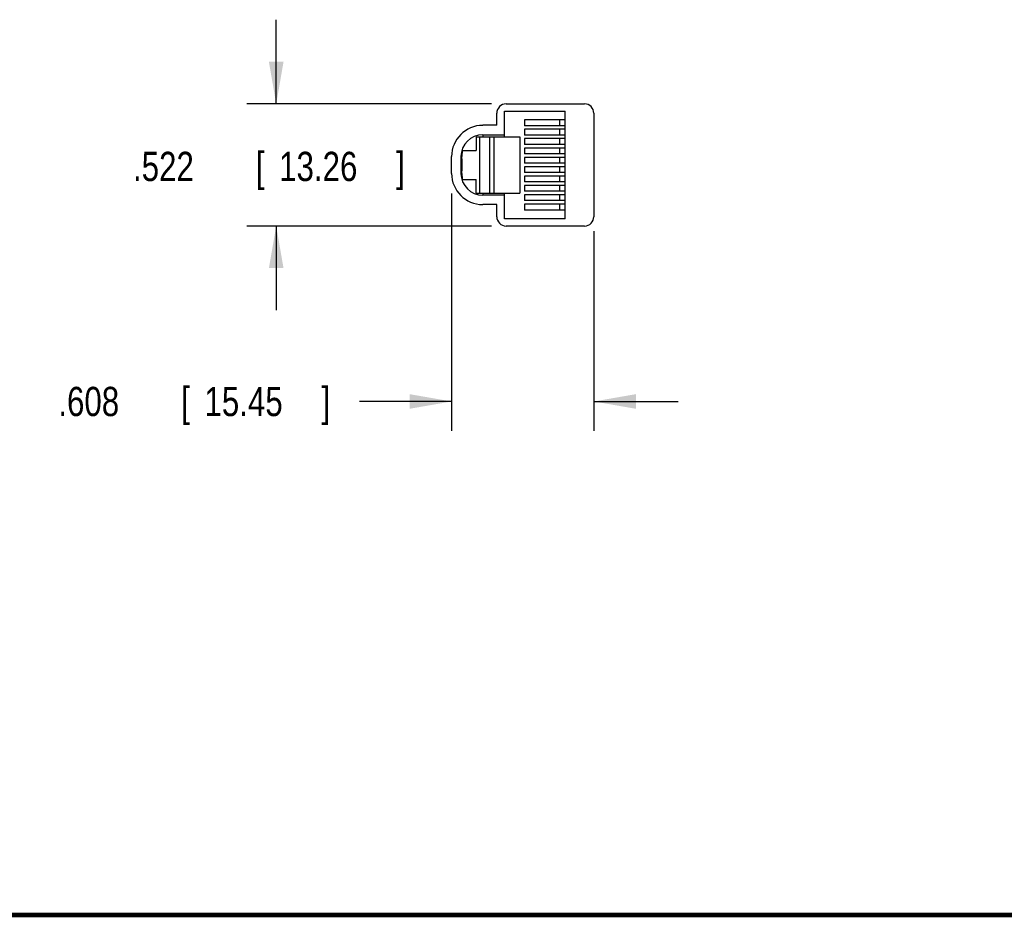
# Model space of a CAD drawing. Header units: inches. Extents: x 0.2 to 16.8, y 0.1 to 10.8.
# Tile 2 of 10: x 7.2 to 11.4, y 0.2 to 4.1. Entities that reach past the tile are written whole.
import ezdxf

# ---------------------------------------------------------------- set-up
doc = ezdxf.new("R2010")
doc.units = ezdxf.units.IN
doc.header["$LTSCALE"] = 0.935
doc.header["$MEASUREMENT"] = 0
doc.layers.get('0').update_dxf_attribs({"linetype": 'CONTINUOUS'})
doc.layers.add('DIMENSIONS', color=7, linetype='CONTINUOUS')
doc.styles.get("Standard").update_dxf_attribs({"font": 'txt', "width": 0.8})
doc.dimstyles.new('DIMSTYLE_1', dxfattribs={"dimtxt": 0.125, "dimasz": 0.18, "dimexe": 0.18, "dimexo": 0.0625, "dimgap": 0.09, "dimtad": 0, "dimtih": 1, "dimtoh": 1, "dimdec": 3, "dimzin": 4, "dimdsep": 46, "dimtxsty": 'STANDARD', "dimblk": '_FILLED', "dimblk1": '_FILLED', "dimblk2": '_FILLED', "dimcen": 0.09, "dimadec": 0, "dimazin": 0, "dimtp": 0.01, "dimtm": 0.01, "dimtfac": 1, "dimtdec": 3, "dimtofl": 0, "dimtmove": 0, "dimatfit": 3, "dimldrblk": '_FILLED', "dimfxl": 1, "dimtolj": 1, "dimtzin": 4, "dimarcsym": 0})

# ---------------------------------------------------------------- blocks, each defined once
blk = doc.blocks.new('_FILLED')
at = {"color": 0, "linetype": 'BYBLOCK'}
blk.add_solid([(0, 0), (-1, 0.174), (-1, -0.174)], dxfattribs=at)
blk = doc.blocks.new('*D2')
at = {"layer": 'DIMENSIONS', "color": 2, "linetype": 'CONTINUOUS'}
for p, q in [((9.0021, 3.3421), (9.0021, 2.3287)), ((9.6104, 3.1812), (9.6104, 2.3287)), ((9.0021, 2.4537), (8.6078, 2.4537)), ((9.6104, 2.4537), (9.9704, 2.4537))]:
    blk.add_line(p, q, dxfattribs=at)
at = {"layer": 'DIMENSIONS', "color": 2, "linetype": 'CONTINUOUS', "xscale": 0.18, "yscale": 0.18, "zscale": 0.18}
blk.add_blockref('_FILLED', (9.0021, 2.4537), dxfattribs=at)
at = {"layer": 'DIMENSIONS', "color": 2, "linetype": 'CONTINUOUS', "xscale": 0.18, "yscale": 0.18, "zscale": 0.18, "rotation": 180}
blk.add_blockref('_FILLED', (9.6104, 2.4537), dxfattribs=at)
at = {"layer": 'DIMENSIONS', "color": 2, "linetype": 'CONTINUOUS', "width": 0.8}
for s, p in [('.608', (7.3203, 2.3912)), ('[', (7.8453, 2.3912)), ('15.45', (7.9453, 2.3912)), (']', (8.4453, 2.3912))]:
    blk.add_text(s, height=0.125, dxfattribs=at).set_placement(p)
blk = doc.blocks.new('*D3')
at = {"layer": 'DIMENSIONS', "color": 2, "linetype": 'CONTINUOUS'}
for p, q in [((8.2521, 3.7257), (8.2521, 4.0857)), ((9.1729, 3.7257), (8.1271, 3.7257)), ((9.1729, 3.2037), (8.1271, 3.2037)), ((8.2521, 3.2037), (8.2521, 2.8437))]:
    blk.add_line(p, q, dxfattribs=at)
at = {"layer": 'DIMENSIONS', "color": 2, "linetype": 'CONTINUOUS', "xscale": 0.18, "yscale": 0.18, "zscale": 0.18}
for p, rotation in [((8.2521, 3.7257), 270), ((8.2521, 3.2037), 90)]:
    blk.add_blockref('_FILLED', p, dxfattribs=dict(at, rotation=rotation))
at = {"layer": 'DIMENSIONS', "color": 2, "linetype": 'CONTINUOUS', "width": 0.8}
for s, p in [('.522', (7.6396, 3.396)), ('[', (8.1646, 3.396)), ('13.26', (8.2646, 3.396)), (']', (8.7646, 3.396))]:
    blk.add_text(s, height=0.125, dxfattribs=at).set_placement(p)

msp = doc.modelspace()

# ---------------------------------------------------------------- linework, layer by layer
at = {"color": 7, "linetype": 'CONTINUOUS'}
for p, q in [((9.2354, 3.7257), (9.5704, 3.7257)), ((9.1954, 3.6342), (9.1954, 3.6857)), ((9.2284, 3.5847), (9.2284, 3.6947)), ((9.2284, 3.6947), (9.4884, 3.6947)), ((9.4884, 3.2347), (9.4884, 3.6947)), ((9.6104, 3.6857), (9.6104, 3.2437)), ((9.1954, 3.6342), (9.1354, 3.6342)), ((9.3134, 3.6572), (9.3134, 3.6322)), ((9.4884, 3.6572), (9.3134, 3.6572)), ((9.4884, 3.6322), (9.3134, 3.6322)), ((9.4634, 3.6572), (9.4634, 3.6322)), ((9.1072, 3.5847), (9.1072, 3.5272)), ((9.1072, 3.5847), (9.2934, 3.5847)), ((9.1219, 3.5847), (9.1219, 3.3447)), ((9.1354, 3.5942), (9.1354, 3.5847)), ((9.1354, 3.5942), (9.2284, 3.5942)), ((9.1643, 3.5847), (9.1643, 3.3447)), ((9.1834, 3.5847), (9.1834, 3.3447)), ((9.2934, 3.5847), (9.2934, 3.3447)), ((9.3134, 3.6172), (9.3134, 3.5922)), ((9.4884, 3.6172), (9.3134, 3.6172)), ((9.4884, 3.5922), (9.3134, 3.5922)), ((9.4634, 3.6172), (9.4634, 3.5922)), ((9.3134, 3.5772), (9.3134, 3.5522)), ((9.4884, 3.5772), (9.3134, 3.5772)), ((9.4884, 3.5522), (9.3134, 3.5522)), ((9.3134, 3.5372), (9.3134, 3.5122)), ((9.4884, 3.5372), (9.3134, 3.5372)), ((9.4634, 3.5772), (9.4634, 3.5522)), ((9.4634, 3.5372), (9.4634, 3.5122)), ((9.0021, 3.4286), (9.0021, 3.5008)), ((9.0421, 3.5008), (9.0421, 3.4286)), ((9.0498, 3.5272), (9.1072, 3.5272)), ((9.4884, 3.5122), (9.3134, 3.5122)), ((9.3134, 3.4972), (9.3134, 3.4722)), ((9.4884, 3.4972), (9.3134, 3.4972)), ((9.4634, 3.4972), (9.4634, 3.4722)), ((9.0459, 3.4904), (9.0459, 3.4391)), ((9.4884, 3.4722), (9.3134, 3.4722)), ((9.4884, 3.4572), (9.3134, 3.4572)), ((9.3134, 3.4572), (9.3134, 3.4322)), ((9.4634, 3.4572), (9.4634, 3.4322)), ((9.4884, 3.4322), (9.3134, 3.4322)), ((9.4884, 3.4172), (9.3134, 3.4172)), ((9.3134, 3.4172), (9.3134, 3.3922)), ((9.4634, 3.4172), (9.4634, 3.3922)), ((9.0498, 3.4022), (9.1072, 3.4022)), ((9.1072, 3.3447), (9.1072, 3.4022)), ((9.4884, 3.3922), (9.3134, 3.3922)), ((9.4884, 3.3772), (9.3134, 3.3772)), ((9.3134, 3.3772), (9.3134, 3.3522)), ((9.4634, 3.3772), (9.4634, 3.3522)), ((9.1072, 3.3447), (9.2934, 3.3447)), ((9.1354, 3.3447), (9.1354, 3.3353)), ((9.2284, 3.3353), (9.1354, 3.3353)), ((9.2284, 3.2347), (9.2284, 3.3447)), ((9.4884, 3.3522), (9.3134, 3.3522)), ((9.4884, 3.3372), (9.3134, 3.3372)), ((9.3134, 3.3372), (9.3134, 3.3122)), ((9.4634, 3.3372), (9.4634, 3.3122)), ((9.1954, 3.2953), (9.1354, 3.2953)), ((9.1954, 3.2437), (9.1954, 3.2953)), ((9.4884, 3.3122), (9.3134, 3.3122)), ((9.4884, 3.2972), (9.3134, 3.2972)), ((9.3134, 3.2972), (9.3134, 3.2722)), ((9.4634, 3.2972), (9.4634, 3.2722)), ((9.4884, 3.2722), (9.3134, 3.2722)), ((9.4884, 3.2347), (9.2284, 3.2347)), ((9.5704, 3.2037), (9.2354, 3.2037))]:
    msp.add_line(p, q, dxfattribs=at)
at = {"color": 7, "linetype": 'CONTINUOUS', "const_width": 0.02}
msp.add_lwpolyline([(0.25, 0.2586), (16.75, 0.2586)], dxfattribs=at)
at = {"color": 7, "linetype": 'CONTINUOUS'}
for centre, radius, start, end in [((9.2354, 3.6857), 0.04, 90, 180), ((9.5704, 3.6857), 0.04, 0, 90), ((9.1354, 3.5008), 0.1333, 90, 180), ((9.1354, 3.5008), 0.0933, 90, 180), ((9.1354, 3.4286), 0.1333, 180, 270), ((9.1354, 3.4286), 0.0933, 180, 270), ((9.2354, 3.2437), 0.04, 180, 270), ((9.5704, 3.2437), 0.04, 270, 360)]:
    msp.add_arc(centre, radius, start, end, dxfattribs=at)
for points, knots in [([(9.0459, 3.4904), (9.0461, 3.4949), (9.0467, 3.5036), (9.048, 3.5159), (9.0491, 3.5236), (9.0498, 3.5272)], [0, 0, 0, 0, 0.369968, 0.703951, 1, 1, 1, 1]), ([(9.0498, 3.4022), (9.0491, 3.4058), (9.048, 3.4135), (9.0467, 3.4258), (9.0461, 3.4345), (9.0459, 3.4391)], [0, 0, 0, 0, 0.296054, 0.630035, 1, 1, 1, 1])]:
    msp.add_open_spline(points, degree=3, knots=knots, dxfattribs=at)

# ---------------------------------------------------------------- dimensions: what is measured, and where the dimension line sits
at = {"layer": 'DIMENSIONS', "color": 2, "linetype": 'CONTINUOUS'}
for base, p1, p2, angle, picture, middle in [((8.2521, 3.7257), (9.1729, 3.2037), (9.1729, 3.7257), 90, '*D3', (8.2521, 3.4585)), ((9.0021, 2.4537), (9.6104, 3.1812), (9.0021, 3.3421), 180, '*D2', (7.9328, 2.4537))]:
    dim = msp.add_linear_dim(base=base, p1=p1, p2=p2, angle=angle, dimstyle='DIMSTYLE_1', dxfattribs=at)
    dim.commit()
    dim.dimension.update_dxf_attribs({"geometry": picture, "text_midpoint": middle, "dimtype": 160})

doc.saveas('drawing.dxf')
